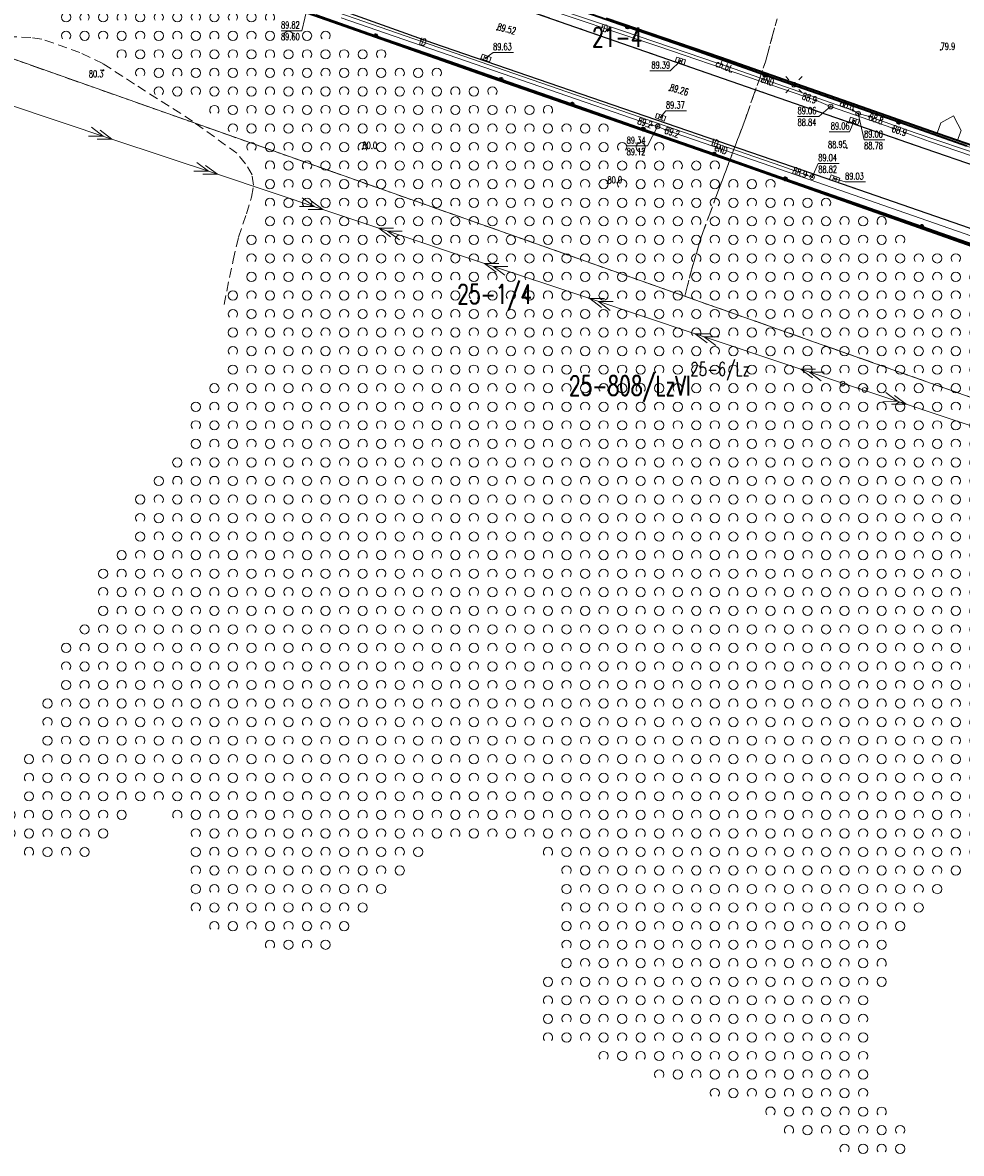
# Model space of a CAD drawing. Header units: metres. Extents: x 7505752 to 7507120, y 5839999 to 5840598.
# Tile 14 of 35: x 7506289 to 7506390, y 5840197 to 5840319. Entities that reach past the tile are written whole.
import ezdxf
from ezdxf.enums import TextEntityAlignment as Align

# ---------------------------------------------------------------- set-up
doc = ezdxf.new("R2010")
doc.units = ezdxf.units.M
for name, pattern in [('2_OTDD', [0]), ('2_OTKC', [1.5, 1, -0.5]), ('2_OTKJ', [2, 1.5, -0.5]), ('2_OTKK', [0]), ('2_OTKM', [0]), ('2_OTZK', [1.5, 1, -0.5]), ('4_SUEP_A', [0]), ('4_SUTP_A', [0]), ('GDE', [0]), ('GUK', [2, 1.5, -0.5]), ('GUZ', [1, 0.5, -0.5])]:
    doc.linetypes.add(name, pattern=pattern)
doc.layers.get('0').update_dxf_attribs({"color": 250, "linetype": 'CONTINUOUS', "lineweight": 100})
for name, color, linetype, lineweight in [('Dzialki', 7, 'GDE', 18), ('Numery_dzialek', 7, 'CONTINUOUS', 20), ('OTD_L_13', 7, '2_OTDD', 18), ('OTK_E_T_1', 7, 'CONTINUOUS', 0), ('OTK_L_0', 7, '2_OTKJ', 18), ('OTK_L_1', 7, '2_OTKK', 25), ('OTK_L_2', 7, '2_OTKC', 18), ('OTK_L_7', 7, '2_OTKM', 35), ('OTO_L_0', 7, 'CONTINUOUS', 35), ('OTR_T_0', 7, 'CONTINUOUS', 18), ('OTR_T_1', 7, 'CONTINUOUS', 18), ('OTZ_L_1', 7, '2_OTZK', 18), ('SUE_T_3', 7, 'CONTINUOUS', 18), ('SUEP_E_T_0', 1, 'CONTINUOUS', 0), ('SUEP_L_0', 1, '4_SUEP_A', 18), ('SUER_T_0', 1, 'CONTINUOUS', 18), ('SUP_T_0', 7, 'CONTINUOUS', 18), ('SUP_T_2', 7, 'CONTINUOUS', 18)]:
    doc.layers.add(name, color=color, linetype=linetype, lineweight=lineweight)
for name, color, linetype, lineweight, true_color in [('Kontury', 96, 'GUK', 18, 0x008000), ('Numery_konturow', 96, 'CONTINUOUS', 20, 0x008000), ('Numery_uzytkow', 96, 'CONTINUOUS', 15, 0x008000), ('SUK_T_1', 36, 'CONTINUOUS', 18, 0x803300), ('SUKR_T_0', 36, 'CONTINUOUS', 18, 0x803300), ('SUTP_E_T_0', 30, 'CONTINUOUS', 0, 0xff9100), ('SUTP_L_0', 30, '4_SUTP_A', 18, 0xff9100), ('SUTR_T_0', 30, 'CONTINUOUS', 18, 0xff9100), ('Uzytki', 96, 'GUZ', 18, 0x008000)]:
    doc.layers.add(name, color=color, linetype=linetype, lineweight=lineweight, true_color=true_color)
doc.styles.get("Standard").update_dxf_attribs({"font": 'Simplex.SHX', "width": 0.75})

# ---------------------------------------------------------------- blocks, each defined once
blk = doc.blocks.new('2_OTRN')
at = {"linetype": 'CONTINUOUS'}
blk.add_circle((0, 0), 0.045, dxfattribs=at)
blk = doc.blocks.new('2_OTRS')
at = {"linetype": 'CONTINUOUS'}
blk.add_circle((0, 0), 0.045, dxfattribs=at)
blk = doc.blocks.new('2_OTZK')
at = {"linetype": 'CONTINUOUS'}
for centre in [(-1, 1), (1, -1)]:
    blk.add_circle(centre, 0.5, dxfattribs=at)
for centre, start, end in [((1, 1), 318.5904, 221.4096), ((-1, -1), 318.7031, 221.2969)]:
    blk.add_arc(centre, 0.5, start, end, dxfattribs=at)
blk = doc.blocks.new('4_SUEO_W')
at = {"linetype": 'CONTINUOUS'}
for p, q in [((-0.53035, 0.53035), (-0.8839, 0.8839)), ((0.53035, 0.53035), (0.8839, 0.8839)), ((-0.53035, -0.53035), (-0.8839, -0.8839)), ((0.53035, -0.53035), (0.8839, -0.8839))]:
    blk.add_line(p, q, dxfattribs=at)
blk.add_circle((0, 0), 0.025, dxfattribs=at)
blk = doc.blocks.new('4_SUPP')
at = {"linetype": 'CONTINUOUS'}
blk.add_circle((0, 0), 0.25, dxfattribs=at)
blk = doc.blocks.new('4_SUPS')
at = {"linetype": 'CONTINUOUS'}
blk.add_circle((0, 0), 0.0625, dxfattribs=at)
blk = doc.blocks.new('4_SUKK')
at = {"linetype": 'CONTINUOUS'}
for p, q in [((-0.5, -0.25), (-0.5, 0.25)), ((-0.5, 0.25), (0.5, 0.25)), ((-0.175, 0.25), (-0.175, -0.25)), ((0.175, 0.25), (0.175, -0.25)), ((0.5, 0.25), (0.5, -0.25)), ((0.5, -0.25), (-0.5, -0.25))]:
    blk.add_line(p, q, dxfattribs=at)
blk = doc.blocks.new('4_SUPK')
at = {"linetype": 'CONTINUOUS'}
blk.add_circle((0, 0), 0.25, dxfattribs=at)

msp = doc.modelspace()

# ---------------------------------------------------------------- linework, layer by layer
at = {"layer": 'Dzialki'}
msp.add_line((7506254.11, 5840327.08), (7506416.72, 5840269.67), dxfattribs=at)
at = {"layer": 'Kontury'}
for p, q in [((7506254.11, 5840327.08), (7506360.54, 5840289.51)), ((7506369.25, 5840314.79), (7506370.49, 5840319.42)), ((7506367.01, 5840308.46), (7506369.25, 5840314.79)), ((7506364.18, 5840300.95), (7506367.01, 5840308.46)), ((7506362.3, 5840295.86), (7506364.18, 5840300.95)), ((7506361.22, 5840292.2), (7506362.3, 5840295.86)), ((7506360.54, 5840289.51), (7506361.22, 5840292.2)), ((7506360.54, 5840289.51), (7506416.72, 5840269.67))]:
    msp.add_line(p, q, dxfattribs=at)
at = {"layer": 'OTD_L_13', "linetype": '2_OTDD'}
for p, q in [((7506388.17, 5840308.19), (7506389.55, 5840308.97)), ((7506389.55, 5840308.97), (7506390.01, 5840308.05)), ((7506387.77, 5840307.1), (7506388.17, 5840308.19)), ((7506390.35, 5840307.38), (7506389.98, 5840306.32)), ((7506390.01, 5840308.05), (7506390.35, 5840307.38)), ((7506389.98, 5840306.32), (7506387.77, 5840307.1))]:
    msp.add_line(p, q, dxfattribs=at)
at = {"layer": 'OTK_L_0', "linetype": '2_OTKJ'}
for p, q in [((7506333.37, 5840316.81), (7506308.09, 5840325.83)), ((7506336.1, 5840322.94), (7506362.93, 5840313.59)), ((7506371.1, 5840303.83), (7506333.37, 5840316.81)), ((7506362.93, 5840313.59), (7506385.41, 5840305.8)), ((7506385.41, 5840305.8), (7506418.23, 5840294.42)), ((7506408.52, 5840290.86), (7506371.1, 5840303.83))]:
    msp.add_line(p, q, dxfattribs=at)
at = {"layer": 'OTK_L_1', "linetype": '2_OTKK'}
for p, q in [((7506333.37, 5840316.81), (7506308.09, 5840325.83)), ((7506336.1, 5840322.94), (7506362.93, 5840313.59)), ((7506371.1, 5840303.83), (7506333.37, 5840316.81)), ((7506362.93, 5840313.59), (7506385.41, 5840305.8)), ((7506385.41, 5840305.8), (7506418.23, 5840294.42)), ((7506408.52, 5840290.86), (7506371.1, 5840303.83))]:
    msp.add_line(p, q, dxfattribs=at)
at = {"layer": 'OTK_L_2', "linetype": '2_OTKC'}
for p, q in [((7506287.88, 5840331.26), (7506333.63, 5840315.36)), ((7506361.47, 5840316.07), (7506329.65, 5840327.11)), ((7506333.37, 5840316.81), (7506308.09, 5840325.83)), ((7506362.93, 5840313.59), (7506336.1, 5840322.94)), ((7506371.1, 5840303.83), (7506333.37, 5840316.81)), ((7506376.26, 5840310.86), (7506361.47, 5840316.07)), ((7506333.63, 5840315.36), (7506379.04, 5840299.49)), ((7506385.41, 5840305.8), (7506362.93, 5840313.59)), ((7506412.76, 5840298.06), (7506376.26, 5840310.86)), ((7506418.23, 5840294.42), (7506385.41, 5840305.8)), ((7506408.52, 5840290.86), (7506371.1, 5840303.83)), ((7506379.04, 5840299.49), (7506427.34, 5840282.63))]:
    msp.add_line(p, q, dxfattribs=at)
at = {"layer": 'OTK_L_7', "linetype": '2_OTKM'}
for p, q in [((7506339.64, 5840313.05), (7506307.84, 5840324.25)), ((7506352.04, 5840319.5), (7506364.38, 5840315.28)), ((7506364.38, 5840315.28), (7506386.45, 5840307.56)), ((7506366.16, 5840303.84), (7506339.64, 5840313.05)), ((7506386.45, 5840307.56), (7506387.77, 5840307.1)), ((7506387.77, 5840307.1), (7506389.98, 5840306.32)), ((7506389.98, 5840306.32), (7506405.38, 5840300.92)), ((7506395.86, 5840293.34), (7506366.16, 5840303.84))]:
    msp.add_line(p, q, dxfattribs=at)
at = {"layer": 'OTO_L_0'}
for p, q in [((7506354.38, 5840318.53), (7506348.2, 5840320.68)), ((7506320.74, 5840319.84), (7506327.18, 5840317.6)), ((7506361.47, 5840316.07), (7506354.38, 5840318.53)), ((7506327.18, 5840317.6), (7506333.63, 5840315.36)), ((7506369.19, 5840313.35), (7506361.47, 5840316.07)), ((7506333.63, 5840315.36), (7506340.71, 5840312.89)), ((7506376.26, 5840310.86), (7506369.19, 5840313.35)), ((7506340.71, 5840312.89), (7506348.37, 5840310.21)), ((7506383.62, 5840308.28), (7506376.26, 5840310.86)), ((7506348.37, 5840310.21), (7506356.04, 5840307.53)), ((7506356.04, 5840307.53), (7506363.71, 5840304.85)), ((7506390.97, 5840305.7), (7506383.62, 5840308.28)), ((7506363.71, 5840304.85), (7506371.38, 5840302.17)), ((7506371.38, 5840302.17), (7506379.04, 5840299.49)), ((7506379.04, 5840299.49), (7506386.12, 5840297.02)), ((7506386.12, 5840297.02), (7506392.99, 5840294.62))]:
    msp.add_line(p, q, dxfattribs=at)
for centre in [(7506354.38, 5840318.53), (7506327.18, 5840317.6), (7506369.19, 5840313.35), (7506340.71, 5840312.89), (7506348.37, 5840310.21), (7506383.62, 5840308.28), (7506356.04, 5840307.53), (7506363.71, 5840304.85), (7506371.38, 5840302.17), (7506386.12, 5840297.02)]:
    msp.add_circle(centre, 0.17, dxfattribs=at)
at = {"layer": 'OTZ_L_1', "linetype": '2_OTZK'}
for p, q in [((7506339.64, 5840313.05), (7506307.84, 5840324.25)), ((7506289.96, 5840317.42), (7506285.75, 5840317.54)), ((7506291.15, 5840317.23), (7506289.96, 5840317.42)), ((7506295.28, 5840315.79), (7506291.15, 5840317.23)), ((7506297.74, 5840314.61), (7506295.28, 5840315.79)), ((7506301.15, 5840312.39), (7506297.74, 5840314.61)), ((7506307.42, 5840308.39), (7506301.15, 5840312.39)), ((7506366.16, 5840303.84), (7506339.64, 5840313.05)), ((7506312.21, 5840304.92), (7506307.42, 5840308.39)), ((7506313.14, 5840303.8), (7506312.21, 5840304.92)), ((7506313.86, 5840302.59), (7506313.14, 5840303.8)), ((7506395.86, 5840293.34), (7506366.16, 5840303.84)), ((7506314.01, 5840301.48), (7506313.86, 5840302.59)), ((7506313.77, 5840300.2), (7506314.01, 5840301.48)), ((7506313.23, 5840298.4), (7506313.77, 5840300.2)), ((7506312.38, 5840295.86), (7506313.23, 5840298.4)), ((7506311.8, 5840293.38), (7506312.38, 5840295.86)), ((7506310.82, 5840288.6), (7506311.8, 5840293.38))]:
    msp.add_line(p, q, dxfattribs=at)
at = {"layer": 'SUEP_L_0', "linetype": '4_SUEP_A'}
for p, q in [((7506353.81, 5840318.11), (7506342.27, 5840321.99)), ((7506337.93, 5840314.53), (7506323.47, 5840319.54)), ((7506365.86, 5840314.01), (7506353.81, 5840318.11)), ((7506355.82, 5840308.35), (7506337.93, 5840314.53)), ((7506377.67, 5840309.89), (7506365.86, 5840314.01)), ((7506287.34, 5840310.26), (7506298.72, 5840306.46)), ((7506378.7, 5840309.53), (7506377.67, 5840309.89)), ((7506356.99, 5840307.95), (7506355.82, 5840308.35)), ((7506379.23, 5840309.21), (7506378.7, 5840309.53)), ((7506380.43, 5840308.89), (7506379.23, 5840309.21)), ((7506385.41, 5840307.13), (7506380.43, 5840308.89)), ((7506296.51, 5840307.73), (7506297.77, 5840306.78)), ((7506297.46, 5840307.41), (7506298.72, 5840306.46)), ((7506357.61, 5840307.82), (7506356.99, 5840307.95)), ((7506358.44, 5840307.45), (7506357.61, 5840307.82)), ((7506370.86, 5840303.16), (7506358.44, 5840307.45)), ((7506397.1, 5840303.16), (7506385.41, 5840307.13)), ((7506297.77, 5840306.78), (7506296.19, 5840306.78)), ((7506298.72, 5840306.46), (7506297.14, 5840306.46)), ((7506298.72, 5840306.46), (7506310.1, 5840302.66)), ((7506307.89, 5840303.93), (7506309.15, 5840302.98)), ((7506308.84, 5840303.61), (7506310.1, 5840302.66)), ((7506309.15, 5840302.98), (7506307.57, 5840302.98)), ((7506310.1, 5840302.66), (7506308.52, 5840302.66)), ((7506310.1, 5840302.66), (7506321.48, 5840298.86)), ((7506394.63, 5840294.89), (7506370.86, 5840303.16)), ((7506319.27, 5840300.13), (7506320.54, 5840299.18)), ((7506320.22, 5840299.81), (7506321.48, 5840298.86)), ((7506320.54, 5840299.18), (7506318.96, 5840299.18)), ((7506321.48, 5840298.86), (7506319.9, 5840298.86)), ((7506321.48, 5840298.86), (7506327.53, 5840296.85)), ((7506327.53, 5840296.85), (7506338.91, 5840293.05)), ((7506329.11, 5840296.85), (7506327.53, 5840296.85)), ((7506327.53, 5840296.85), (7506328.79, 5840295.9)), ((7506330.06, 5840296.53), (7506328.47, 5840296.53)), ((7506328.47, 5840296.53), (7506329.74, 5840295.58)), ((7506338.91, 5840293.05), (7506350.29, 5840289.25)), ((7506340.49, 5840293.05), (7506338.91, 5840293.05)), ((7506338.91, 5840293.05), (7506340.17, 5840292.1)), ((7506341.44, 5840292.73), (7506339.86, 5840292.73)), ((7506339.86, 5840292.73), (7506341.12, 5840291.78)), ((7506350.29, 5840289.25), (7506361.67, 5840285.45)), ((7506351.87, 5840289.25), (7506350.29, 5840289.25)), ((7506350.29, 5840289.25), (7506351.56, 5840288.3)), ((7506352.82, 5840288.93), (7506351.24, 5840288.93)), ((7506351.24, 5840288.93), (7506352.5, 5840287.98)), ((7506361.67, 5840285.45), (7506373.06, 5840281.65)), ((7506363.25, 5840285.45), (7506361.67, 5840285.45)), ((7506361.67, 5840285.45), (7506362.94, 5840284.5)), ((7506364.2, 5840285.13), (7506362.62, 5840285.13)), ((7506362.62, 5840285.13), (7506363.89, 5840284.18)), ((7506373.06, 5840281.65), (7506378.75, 5840279.75)), ((7506374.64, 5840281.65), (7506373.06, 5840281.65)), ((7506373.06, 5840281.65), (7506374.32, 5840280.7)), ((7506375.59, 5840281.33), (7506374, 5840281.33)), ((7506374, 5840281.33), (7506375.27, 5840280.38)), ((7506378.75, 5840279.75), (7506384.44, 5840277.86)), ((7506382.23, 5840279.12), (7506383.49, 5840278.18)), ((7506383.49, 5840278.18), (7506381.91, 5840278.17)), ((7506384.44, 5840277.86), (7506382.86, 5840277.86)), ((7506383.18, 5840278.81), (7506384.44, 5840277.86)), ((7506384.44, 5840277.86), (7506395.83, 5840274.08))]:
    msp.add_line(p, q, dxfattribs=at)
at = {"layer": 'SUER_T_0', "linetype": 'CONTINUOUS', "lineweight": 0}
for p, q in [((7506319.85, 5840320.84), (7506319.2, 5840318.12)), ((7506316.97, 5840318.12), (7506319.2, 5840318.12)), ((7506379.23, 5840309.21), (7506379.89, 5840306.36)), ((7506357.61, 5840307.82), (7506356.52, 5840305.71)), ((7506379.89, 5840306.36), (7506382.14, 5840306.36)), ((7506354.27, 5840305.71), (7506356.52, 5840305.71))]:
    msp.add_line(p, q, dxfattribs=at)
at = {"layer": 'SUKR_T_0', "linetype": 'CONTINUOUS', "lineweight": 0}
for p, q in [((7506339.08, 5840315.2), (7506339.85, 5840315.79)), ((7506339.85, 5840315.79), (7506342.05, 5840315.79)), ((7506360.07, 5840314.9), (7506358.96, 5840313.8)), ((7506356.77, 5840313.8), (7506358.96, 5840313.8)), ((7506357.93, 5840308.8), (7506358.51, 5840309.51)), ((7506358.51, 5840309.51), (7506360.73, 5840309.51)), ((7506378.83, 5840308.42), (7506378.32, 5840307.24)), ((7506376.12, 5840307.24), (7506378.32, 5840307.24)), ((7506376.72, 5840302.18), (7506377.83, 5840301.83)), ((7506377.83, 5840301.83), (7506380.05, 5840301.83))]:
    msp.add_line(p, q, dxfattribs=at)
at = {"layer": 'SUP_T_2', "linetype": 'CONTINUOUS', "lineweight": 0}
for p, q in [((7506378.04, 5840279.95), (7506378.52, 5840279.81)), ((7506378.97, 5840279.68), (7506379.45, 5840279.55))]:
    msp.add_line(p, q, dxfattribs=at)
at = {"layer": 'SUTP_L_0', "linetype": '4_SUTP_A'}
for p, q in [((7506317.88, 5840321.93), (7506342.09, 5840313.54)), ((7506343.98, 5840321.05), (7506357.74, 5840316.44)), ((7506357.74, 5840316.44), (7506367.42, 5840313.12)), ((7506342.09, 5840313.54), (7506371, 5840303.55)), ((7506367.42, 5840313.12), (7506374.74, 5840310.62)), ((7506374.74, 5840310.62), (7506376.27, 5840309.96)), ((7506376.27, 5840309.96), (7506382.97, 5840307.62)), ((7506382.97, 5840307.62), (7506386.96, 5840306.2)), ((7506386.96, 5840306.2), (7506400.15, 5840301.69)), ((7506371, 5840303.55), (7506373.7, 5840302.58)), ((7506373.7, 5840302.58), (7506374.28, 5840302.36))]:
    msp.add_line(p, q, dxfattribs=at)
at = {"layer": 'SUTR_T_0', "linetype": 'CONTINUOUS', "lineweight": 0}
for p, q in [((7506376.27, 5840309.96), (7506374.99, 5840308.89)), ((7506372.71, 5840308.89), (7506374.99, 5840308.89)), ((7506374.28, 5840302.36), (7506374.94, 5840303.82)), ((7506374.94, 5840303.82), (7506377.19, 5840303.82))]:
    msp.add_line(p, q, dxfattribs=at)
at = {"layer": 'Uzytki'}
for p, q in [((7506254.11, 5840327.08), (7506360.54, 5840289.5)), ((7506370.49, 5840319.42), (7506369.25, 5840314.79)), ((7506369.25, 5840314.79), (7506367.01, 5840308.46)), ((7506367.01, 5840308.46), (7506364.18, 5840300.95)), ((7506364.18, 5840300.95), (7506362.3, 5840295.86)), ((7506362.3, 5840295.86), (7506361.22, 5840292.2)), ((7506361.22, 5840292.2), (7506360.54, 5840289.5)), ((7506360.54, 5840289.5), (7506416.72, 5840269.67))]:
    msp.add_line(p, q, dxfattribs=at)

# ---------------------------------------------------------------- block references
at = {"layer": 'OTR_T_0'}
for p in [(7506340.25, 5840318.23), (7506358.86, 5840311.7), (7506378.02, 5840305.5)]:
    msp.add_blockref('2_OTRS', p, dxfattribs=at)
at = {"layer": 'OTR_T_1'}
for p in [(7506388.15, 5840316.08), (7506297.81, 5840313.87), (7506325.76, 5840305.39), (7506352.2, 5840301.68)]:
    msp.add_blockref('2_OTRN', p, dxfattribs=at)
at = {"layer": 'OTZ_L_1'}
for p in [(7506294.78, 5840318.59), (7506298.78, 5840318.59), (7506302.78, 5840318.59), (7506306.78, 5840318.59), (7506310.78, 5840318.59), (7506314.78, 5840318.59), (7506300.78, 5840316.59), (7506304.78, 5840316.59), (7506308.78, 5840316.59), (7506312.78, 5840316.59), (7506316.78, 5840316.59), (7506320.78, 5840316.59), (7506302.78, 5840314.59), (7506306.78, 5840314.59), (7506310.78, 5840314.59), (7506314.78, 5840314.59), (7506318.78, 5840314.59), (7506322.78, 5840314.59), (7506326.78, 5840314.59), (7506304.78, 5840312.59), (7506308.78, 5840312.59), (7506312.78, 5840312.59), (7506316.78, 5840312.59), (7506320.78, 5840312.59), (7506324.78, 5840312.59), (7506328.78, 5840312.59), (7506332.78, 5840312.59), (7506310.78, 5840310.59), (7506314.78, 5840310.59), (7506318.78, 5840310.59), (7506322.78, 5840310.59), (7506326.78, 5840310.59), (7506330.78, 5840310.59), (7506334.78, 5840310.59), (7506338.78, 5840310.59), (7506312.78, 5840308.59), (7506316.78, 5840308.59), (7506320.78, 5840308.59), (7506324.78, 5840308.59), (7506328.78, 5840308.59), (7506332.78, 5840308.59), (7506336.78, 5840308.59), (7506340.78, 5840308.59), (7506344.78, 5840308.59), (7506314.78, 5840306.59), (7506318.78, 5840306.59), (7506322.78, 5840306.59), (7506326.78, 5840306.59), (7506330.78, 5840306.59), (7506334.78, 5840306.59), (7506338.78, 5840306.59), (7506342.78, 5840306.59), (7506346.78, 5840306.59), (7506350.78, 5840306.59), (7506316.78, 5840304.59), (7506320.78, 5840304.59), (7506324.78, 5840304.59), (7506328.78, 5840304.59), (7506332.78, 5840304.59), (7506336.78, 5840304.59), (7506340.78, 5840304.59), (7506344.78, 5840304.59), (7506348.78, 5840304.59), (7506352.78, 5840304.59), (7506356.78, 5840304.59), (7506318.78, 5840302.59), (7506322.78, 5840302.59), (7506326.78, 5840302.59), (7506330.78, 5840302.59), (7506334.78, 5840302.59), (7506338.78, 5840302.59), (7506342.78, 5840302.59), (7506346.78, 5840302.59), (7506350.78, 5840302.59), (7506354.78, 5840302.59), (7506358.78, 5840302.59), (7506362.78, 5840302.59), (7506316.78, 5840300.59), (7506320.78, 5840300.59), (7506324.78, 5840300.59), (7506328.78, 5840300.59), (7506332.78, 5840300.59), (7506336.78, 5840300.59), (7506340.78, 5840300.59), (7506344.78, 5840300.59), (7506348.78, 5840300.59), (7506352.78, 5840300.59), (7506356.78, 5840300.59), (7506360.78, 5840300.59), (7506364.78, 5840300.59), (7506368.78, 5840300.59), (7506318.78, 5840298.59), (7506322.78, 5840298.59), (7506326.78, 5840298.59), (7506330.78, 5840298.59), (7506334.78, 5840298.59), (7506338.78, 5840298.59), (7506342.78, 5840298.59), (7506346.78, 5840298.59), (7506350.78, 5840298.59), (7506354.78, 5840298.59), (7506358.78, 5840298.59), (7506362.78, 5840298.59), (7506366.78, 5840298.59), (7506370.78, 5840298.59), (7506374.78, 5840298.59), (7506316.78, 5840296.59), (7506320.78, 5840296.59), (7506324.78, 5840296.59), (7506328.78, 5840296.59), (7506332.78, 5840296.59), (7506336.78, 5840296.59), (7506340.78, 5840296.59), (7506344.78, 5840296.59), (7506348.78, 5840296.59), (7506352.78, 5840296.59), (7506356.78, 5840296.59), (7506360.78, 5840296.59), (7506364.78, 5840296.59), (7506368.78, 5840296.59), (7506372.78, 5840296.59), (7506376.78, 5840296.59), (7506380.78, 5840296.59), (7506314.78, 5840294.59), (7506318.78, 5840294.59), (7506322.78, 5840294.59), (7506326.78, 5840294.59), (7506330.78, 5840294.59), (7506334.78, 5840294.59), (7506338.78, 5840294.59), (7506342.78, 5840294.59), (7506346.78, 5840294.59), (7506350.78, 5840294.59), (7506354.78, 5840294.59), (7506358.78, 5840294.59), (7506362.78, 5840294.59), (7506366.78, 5840294.59), (7506370.78, 5840294.59), (7506374.78, 5840294.59), (7506378.78, 5840294.59), (7506382.78, 5840294.59), (7506316.78, 5840292.59), (7506320.78, 5840292.59), (7506324.78, 5840292.59), (7506328.78, 5840292.59), (7506332.78, 5840292.59), (7506336.78, 5840292.59), (7506340.78, 5840292.59), (7506344.78, 5840292.59), (7506348.78, 5840292.59), (7506352.78, 5840292.59), (7506356.78, 5840292.59), (7506360.78, 5840292.59), (7506364.78, 5840292.59), (7506368.78, 5840292.59), (7506372.78, 5840292.59), (7506376.78, 5840292.59), (7506380.78, 5840292.59), (7506384.78, 5840292.59), (7506388.78, 5840292.59), (7506314.78, 5840290.59), (7506318.78, 5840290.59), (7506322.78, 5840290.59), (7506326.78, 5840290.59), (7506330.78, 5840290.59), (7506334.78, 5840290.59), (7506338.78, 5840290.59), (7506342.78, 5840290.59), (7506346.78, 5840290.59), (7506350.78, 5840290.59), (7506354.78, 5840290.59), (7506358.78, 5840290.59), (7506362.78, 5840290.59), (7506366.78, 5840290.59), (7506370.78, 5840290.59), (7506374.78, 5840290.59), (7506378.78, 5840290.59), (7506382.78, 5840290.59), (7506386.78, 5840290.59), (7506390.78, 5840290.59), (7506312.78, 5840288.59), (7506316.78, 5840288.59), (7506320.78, 5840288.59), (7506324.78, 5840288.59), (7506328.78, 5840288.59), (7506332.78, 5840288.59), (7506336.78, 5840288.59), (7506340.78, 5840288.59), (7506344.78, 5840288.59), (7506348.78, 5840288.59), (7506352.78, 5840288.59), (7506356.78, 5840288.59), (7506360.78, 5840288.59), (7506364.78, 5840288.59), (7506368.78, 5840288.59), (7506372.78, 5840288.59), (7506376.78, 5840288.59), (7506380.78, 5840288.59), (7506384.78, 5840288.59), (7506388.78, 5840288.59), (7506314.78, 5840286.59), (7506318.78, 5840286.59), (7506322.78, 5840286.59), (7506326.78, 5840286.59), (7506330.78, 5840286.59), (7506334.78, 5840286.59), (7506338.78, 5840286.59), (7506342.78, 5840286.59), (7506346.78, 5840286.59), (7506350.78, 5840286.59), (7506354.78, 5840286.59), (7506358.78, 5840286.59), (7506362.78, 5840286.59), (7506366.78, 5840286.59), (7506370.78, 5840286.59), (7506374.78, 5840286.59), (7506378.78, 5840286.59), (7506382.78, 5840286.59), (7506386.78, 5840286.59), (7506390.78, 5840286.59), (7506312.78, 5840284.59), (7506316.78, 5840284.59), (7506320.78, 5840284.59), (7506324.78, 5840284.59), (7506328.78, 5840284.59), (7506332.78, 5840284.59), (7506336.78, 5840284.59), (7506340.78, 5840284.59), (7506344.78, 5840284.59), (7506348.78, 5840284.59), (7506352.78, 5840284.59), (7506356.78, 5840284.59), (7506360.78, 5840284.59), (7506364.78, 5840284.59), (7506368.78, 5840284.59), (7506372.78, 5840284.59), (7506376.78, 5840284.59), (7506380.78, 5840284.59), (7506384.78, 5840284.59), (7506388.78, 5840284.59), (7506314.78, 5840282.59), (7506318.78, 5840282.59), (7506322.78, 5840282.59), (7506326.78, 5840282.59), (7506330.78, 5840282.59), (7506334.78, 5840282.59), (7506338.78, 5840282.59), (7506342.78, 5840282.59), (7506346.78, 5840282.59), (7506350.78, 5840282.59), (7506354.78, 5840282.59), (7506358.78, 5840282.59), (7506362.78, 5840282.59), (7506366.78, 5840282.59), (7506370.78, 5840282.59), (7506374.78, 5840282.59), (7506378.78, 5840282.59), (7506382.78, 5840282.59), (7506386.78, 5840282.59), (7506390.78, 5840282.59), (7506312.78, 5840280.59), (7506316.78, 5840280.59), (7506320.78, 5840280.59), (7506324.78, 5840280.59), (7506328.78, 5840280.59), (7506332.78, 5840280.59), (7506336.78, 5840280.59), (7506340.78, 5840280.59), (7506344.78, 5840280.59), (7506348.78, 5840280.59), (7506352.78, 5840280.59), (7506356.78, 5840280.59), (7506360.78, 5840280.59), (7506364.78, 5840280.59), (7506368.78, 5840280.59), (7506372.78, 5840280.59), (7506376.78, 5840280.59), (7506380.78, 5840280.59), (7506384.78, 5840280.59), (7506388.78, 5840280.59), (7506310.78, 5840278.59), (7506314.78, 5840278.59), (7506318.78, 5840278.59), (7506322.78, 5840278.59), (7506326.78, 5840278.59), (7506330.78, 5840278.59), (7506334.78, 5840278.59), (7506338.78, 5840278.59), (7506342.78, 5840278.59), (7506346.78, 5840278.59), (7506350.78, 5840278.59), (7506354.78, 5840278.59), (7506358.78, 5840278.59), (7506362.78, 5840278.59), (7506366.78, 5840278.59), (7506370.78, 5840278.59), (7506374.78, 5840278.59), (7506378.78, 5840278.59), (7506382.78, 5840278.59), (7506386.78, 5840278.59), (7506390.78, 5840278.59), (7506308.78, 5840276.59), (7506312.78, 5840276.59), (7506316.78, 5840276.59), (7506320.78, 5840276.59), (7506324.78, 5840276.59), (7506328.78, 5840276.59), (7506332.78, 5840276.59), (7506336.78, 5840276.59), (7506340.78, 5840276.59), (7506344.78, 5840276.59), (7506348.78, 5840276.59), (7506352.78, 5840276.59), (7506356.78, 5840276.59), (7506360.78, 5840276.59), (7506364.78, 5840276.59), (7506368.78, 5840276.59), (7506372.78, 5840276.59), (7506376.78, 5840276.59), (7506380.78, 5840276.59), (7506384.78, 5840276.59), (7506388.78, 5840276.59), (7506310.78, 5840274.59), (7506314.78, 5840274.59), (7506318.78, 5840274.59), (7506322.78, 5840274.59), (7506326.78, 5840274.59), (7506330.78, 5840274.59), (7506334.78, 5840274.59), (7506338.78, 5840274.59), (7506342.78, 5840274.59), (7506346.78, 5840274.59), (7506350.78, 5840274.59), (7506354.78, 5840274.59), (7506358.78, 5840274.59), (7506362.78, 5840274.59), (7506366.78, 5840274.59), (7506370.78, 5840274.59), (7506374.78, 5840274.59), (7506378.78, 5840274.59), (7506382.78, 5840274.59), (7506386.78, 5840274.59), (7506390.78, 5840274.59), (7506308.78, 5840272.59), (7506312.78, 5840272.59), (7506316.78, 5840272.59), (7506320.78, 5840272.59), (7506324.78, 5840272.59), (7506328.78, 5840272.59), (7506332.78, 5840272.59), (7506336.78, 5840272.59), (7506340.78, 5840272.59), (7506344.78, 5840272.59), (7506348.78, 5840272.59), (7506352.78, 5840272.59), (7506356.78, 5840272.59), (7506360.78, 5840272.59), (7506364.78, 5840272.59), (7506368.78, 5840272.59), (7506372.78, 5840272.59), (7506376.78, 5840272.59), (7506380.78, 5840272.59), (7506384.78, 5840272.59), (7506388.78, 5840272.59), (7506306.78, 5840270.59), (7506310.78, 5840270.59), (7506314.78, 5840270.59), (7506318.78, 5840270.59), (7506322.78, 5840270.59), (7506326.78, 5840270.59), (7506330.78, 5840270.59), (7506334.78, 5840270.59), (7506338.78, 5840270.59), (7506342.78, 5840270.59), (7506346.78, 5840270.59), (7506350.78, 5840270.59), (7506354.78, 5840270.59), (7506358.78, 5840270.59), (7506362.78, 5840270.59), (7506366.78, 5840270.59), (7506370.78, 5840270.59), (7506374.78, 5840270.59), (7506378.78, 5840270.59), (7506382.78, 5840270.59), (7506386.78, 5840270.59), (7506390.78, 5840270.59), (7506304.78, 5840268.59), (7506308.78, 5840268.59), (7506312.78, 5840268.59), (7506316.78, 5840268.59), (7506320.78, 5840268.59), (7506324.78, 5840268.59), (7506328.78, 5840268.59), (7506332.78, 5840268.59), (7506336.78, 5840268.59), (7506340.78, 5840268.59), (7506344.78, 5840268.59), (7506348.78, 5840268.59), (7506352.78, 5840268.59), (7506356.78, 5840268.59), (7506360.78, 5840268.59), (7506364.78, 5840268.59), (7506368.78, 5840268.59), (7506372.78, 5840268.59), (7506376.78, 5840268.59), (7506380.78, 5840268.59), (7506384.78, 5840268.59), (7506388.78, 5840268.59), (7506302.78, 5840266.59), (7506306.78, 5840266.59), (7506310.78, 5840266.59), (7506314.78, 5840266.59), (7506318.78, 5840266.59), (7506322.78, 5840266.59), (7506326.78, 5840266.59), (7506330.78, 5840266.59), (7506334.78, 5840266.59), (7506338.78, 5840266.59), (7506342.78, 5840266.59), (7506346.78, 5840266.59), (7506350.78, 5840266.59), (7506354.78, 5840266.59), (7506358.78, 5840266.59), (7506362.78, 5840266.59), (7506366.78, 5840266.59), (7506370.78, 5840266.59), (7506374.78, 5840266.59), (7506378.78, 5840266.59), (7506382.78, 5840266.59), (7506386.78, 5840266.59), (7506390.78, 5840266.59), (7506304.78, 5840264.59), (7506308.78, 5840264.59), (7506312.78, 5840264.59), (7506316.78, 5840264.59), (7506320.78, 5840264.59), (7506324.78, 5840264.59), (7506328.78, 5840264.59), (7506332.78, 5840264.59), (7506336.78, 5840264.59), (7506340.78, 5840264.59), (7506344.78, 5840264.59), (7506348.78, 5840264.59), (7506352.78, 5840264.59), (7506356.78, 5840264.59), (7506360.78, 5840264.59), (7506364.78, 5840264.59), (7506368.78, 5840264.59), (7506372.78, 5840264.59), (7506376.78, 5840264.59), (7506380.78, 5840264.59), (7506384.78, 5840264.59), (7506388.78, 5840264.59), (7506302.78, 5840262.59), (7506306.78, 5840262.59), (7506310.78, 5840262.59), (7506314.78, 5840262.59), (7506318.78, 5840262.59), (7506322.78, 5840262.59), (7506326.78, 5840262.59), (7506330.78, 5840262.59), (7506334.78, 5840262.59), (7506338.78, 5840262.59), (7506342.78, 5840262.59), (7506346.78, 5840262.59), (7506350.78, 5840262.59), (7506354.78, 5840262.59), (7506358.78, 5840262.59), (7506362.78, 5840262.59), (7506366.78, 5840262.59), (7506370.78, 5840262.59), (7506374.78, 5840262.59), (7506378.78, 5840262.59), (7506382.78, 5840262.59), (7506386.78, 5840262.59), (7506390.78, 5840262.59), (7506300.78, 5840260.59), (7506304.78, 5840260.59), (7506308.78, 5840260.59), (7506312.78, 5840260.59), (7506316.78, 5840260.59), (7506320.78, 5840260.59), (7506324.78, 5840260.59), (7506328.78, 5840260.59), (7506332.78, 5840260.59), (7506336.78, 5840260.59), (7506340.78, 5840260.59), (7506344.78, 5840260.59), (7506348.78, 5840260.59), (7506352.78, 5840260.59), (7506356.78, 5840260.59), (7506360.78, 5840260.59), (7506364.78, 5840260.59), (7506368.78, 5840260.59), (7506372.78, 5840260.59), (7506376.78, 5840260.59), (7506380.78, 5840260.59), (7506384.78, 5840260.59), (7506388.78, 5840260.59), (7506298.78, 5840258.59), (7506302.78, 5840258.59), (7506306.78, 5840258.59), (7506310.78, 5840258.59), (7506314.78, 5840258.59), (7506318.78, 5840258.59), (7506322.78, 5840258.59), (7506326.78, 5840258.59), (7506330.78, 5840258.59), (7506334.78, 5840258.59), (7506338.78, 5840258.59), (7506342.78, 5840258.59), (7506346.78, 5840258.59), (7506350.78, 5840258.59), (7506354.78, 5840258.59), (7506358.78, 5840258.59), (7506362.78, 5840258.59), (7506366.78, 5840258.59), (7506370.78, 5840258.59), (7506374.78, 5840258.59), (7506378.78, 5840258.59), (7506382.78, 5840258.59), (7506386.78, 5840258.59), (7506390.78, 5840258.59), (7506300.78, 5840256.59), (7506304.78, 5840256.59), (7506308.78, 5840256.59), (7506312.78, 5840256.59), (7506316.78, 5840256.59), (7506320.78, 5840256.59), (7506324.78, 5840256.59), (7506328.78, 5840256.59), (7506332.78, 5840256.59), (7506336.78, 5840256.59), (7506340.78, 5840256.59), (7506344.78, 5840256.59), (7506348.78, 5840256.59), (7506352.78, 5840256.59), (7506356.78, 5840256.59), (7506360.78, 5840256.59), (7506364.78, 5840256.59), (7506368.78, 5840256.59), (7506372.78, 5840256.59), (7506376.78, 5840256.59), (7506380.78, 5840256.59), (7506384.78, 5840256.59), (7506388.78, 5840256.59), (7506298.78, 5840254.59), (7506302.78, 5840254.59), (7506306.78, 5840254.59), (7506310.78, 5840254.59), (7506314.78, 5840254.59), (7506318.78, 5840254.59), (7506322.78, 5840254.59), (7506326.78, 5840254.59), (7506330.78, 5840254.59), (7506334.78, 5840254.59), (7506338.78, 5840254.59), (7506342.78, 5840254.59), (7506346.78, 5840254.59), (7506350.78, 5840254.59), (7506354.78, 5840254.59), (7506358.78, 5840254.59), (7506362.78, 5840254.59), (7506366.78, 5840254.59), (7506370.78, 5840254.59), (7506374.78, 5840254.59), (7506378.78, 5840254.59), (7506382.78, 5840254.59), (7506386.78, 5840254.59), (7506390.78, 5840254.59), (7506296.78, 5840252.59), (7506300.78, 5840252.59), (7506304.78, 5840252.59), (7506308.78, 5840252.59), (7506312.78, 5840252.59), (7506316.78, 5840252.59), (7506320.78, 5840252.59), (7506324.78, 5840252.59), (7506328.78, 5840252.59), (7506332.78, 5840252.59), (7506336.78, 5840252.59), (7506340.78, 5840252.59), (7506344.78, 5840252.59), (7506348.78, 5840252.59), (7506352.78, 5840252.59), (7506356.78, 5840252.59), (7506360.78, 5840252.59), (7506364.78, 5840252.59), (7506368.78, 5840252.59), (7506372.78, 5840252.59), (7506376.78, 5840252.59), (7506380.78, 5840252.59), (7506384.78, 5840252.59), (7506388.78, 5840252.59), (7506294.78, 5840250.59), (7506298.78, 5840250.59), (7506302.78, 5840250.59), (7506306.78, 5840250.59), (7506310.78, 5840250.59), (7506314.78, 5840250.59), (7506318.78, 5840250.59), (7506322.78, 5840250.59), (7506326.78, 5840250.59), (7506330.78, 5840250.59), (7506334.78, 5840250.59), (7506338.78, 5840250.59), (7506342.78, 5840250.59), (7506346.78, 5840250.59), (7506350.78, 5840250.59), (7506354.78, 5840250.59), (7506358.78, 5840250.59), (7506362.78, 5840250.59), (7506366.78, 5840250.59), (7506370.78, 5840250.59), (7506374.78, 5840250.59), (7506378.78, 5840250.59), (7506382.78, 5840250.59), (7506386.78, 5840250.59), (7506390.78, 5840250.59), (7506296.78, 5840248.59), (7506300.78, 5840248.59), (7506304.78, 5840248.59), (7506308.78, 5840248.59), (7506312.78, 5840248.59), (7506316.78, 5840248.59), (7506320.78, 5840248.59), (7506324.78, 5840248.59), (7506328.78, 5840248.59), (7506332.78, 5840248.59), (7506336.78, 5840248.59), (7506340.78, 5840248.59), (7506344.78, 5840248.59), (7506348.78, 5840248.59), (7506352.78, 5840248.59), (7506356.78, 5840248.59), (7506360.78, 5840248.59), (7506364.78, 5840248.59), (7506368.78, 5840248.59), (7506372.78, 5840248.59), (7506376.78, 5840248.59), (7506380.78, 5840248.59), (7506384.78, 5840248.59), (7506388.78, 5840248.59), (7506294.78, 5840246.59), (7506298.78, 5840246.59), (7506302.78, 5840246.59), (7506306.78, 5840246.59), (7506310.78, 5840246.59), (7506314.78, 5840246.59), (7506318.78, 5840246.59), (7506322.78, 5840246.59), (7506326.78, 5840246.59), (7506330.78, 5840246.59), (7506334.78, 5840246.59), (7506338.78, 5840246.59), (7506342.78, 5840246.59), (7506346.78, 5840246.59), (7506350.78, 5840246.59), (7506354.78, 5840246.59), (7506358.78, 5840246.59), (7506362.78, 5840246.59), (7506366.78, 5840246.59), (7506370.78, 5840246.59), (7506374.78, 5840246.59), (7506378.78, 5840246.59), (7506382.78, 5840246.59), (7506386.78, 5840246.59), (7506390.78, 5840246.59), (7506292.78, 5840244.59), (7506296.78, 5840244.59), (7506300.78, 5840244.59), (7506304.78, 5840244.59), (7506308.78, 5840244.59), (7506312.78, 5840244.59), (7506316.78, 5840244.59), (7506320.78, 5840244.59), (7506324.78, 5840244.59), (7506328.78, 5840244.59), (7506332.78, 5840244.59), (7506336.78, 5840244.59), (7506340.78, 5840244.59), (7506344.78, 5840244.59), (7506348.78, 5840244.59), (7506352.78, 5840244.59), (7506356.78, 5840244.59), (7506360.78, 5840244.59), (7506364.78, 5840244.59), (7506368.78, 5840244.59), (7506372.78, 5840244.59), (7506376.78, 5840244.59), (7506380.78, 5840244.59), (7506384.78, 5840244.59), (7506388.78, 5840244.59), (7506294.78, 5840242.59), (7506298.78, 5840242.59), (7506302.78, 5840242.59), (7506306.78, 5840242.59), (7506310.78, 5840242.59), (7506314.78, 5840242.59), (7506318.78, 5840242.59), (7506322.78, 5840242.59), (7506326.78, 5840242.59), (7506330.78, 5840242.59), (7506334.78, 5840242.59), (7506338.78, 5840242.59), (7506342.78, 5840242.59), (7506346.78, 5840242.59), (7506350.78, 5840242.59), (7506354.78, 5840242.59), (7506358.78, 5840242.59), (7506362.78, 5840242.59), (7506366.78, 5840242.59), (7506370.78, 5840242.59), (7506374.78, 5840242.59), (7506378.78, 5840242.59), (7506382.78, 5840242.59), (7506386.78, 5840242.59), (7506390.78, 5840242.59), (7506292.78, 5840240.59), (7506296.78, 5840240.59), (7506300.78, 5840240.59), (7506304.78, 5840240.59), (7506308.78, 5840240.59), (7506312.78, 5840240.59), (7506316.78, 5840240.59), (7506320.78, 5840240.59), (7506324.78, 5840240.59), (7506328.78, 5840240.59), (7506332.78, 5840240.59), (7506336.78, 5840240.59), (7506340.78, 5840240.59), (7506344.78, 5840240.59), (7506348.78, 5840240.59), (7506352.78, 5840240.59), (7506356.78, 5840240.59), (7506360.78, 5840240.59), (7506364.78, 5840240.59), (7506368.78, 5840240.59), (7506372.78, 5840240.59), (7506376.78, 5840240.59), (7506380.78, 5840240.59), (7506384.78, 5840240.59), (7506388.78, 5840240.59), (7506290.78, 5840238.59), (7506294.78, 5840238.59), (7506298.78, 5840238.59), (7506302.78, 5840238.59), (7506306.78, 5840238.59), (7506310.78, 5840238.59), (7506314.78, 5840238.59), (7506318.78, 5840238.59), (7506322.78, 5840238.59), (7506326.78, 5840238.59), (7506330.78, 5840238.59), (7506334.78, 5840238.59), (7506338.78, 5840238.59), (7506342.78, 5840238.59), (7506346.78, 5840238.59), (7506350.78, 5840238.59), (7506354.78, 5840238.59), (7506358.78, 5840238.59), (7506362.78, 5840238.59), (7506366.78, 5840238.59), (7506370.78, 5840238.59), (7506374.78, 5840238.59), (7506378.78, 5840238.59), (7506382.78, 5840238.59), (7506386.78, 5840238.59), (7506390.78, 5840238.59), (7506292.78, 5840236.59), (7506296.78, 5840236.59), (7506300.78, 5840236.59), (7506304.78, 5840236.59), (7506308.78, 5840236.59), (7506312.78, 5840236.59), (7506316.78, 5840236.59), (7506320.78, 5840236.59), (7506324.78, 5840236.59), (7506328.78, 5840236.59), (7506332.78, 5840236.59), (7506336.78, 5840236.59), (7506340.78, 5840236.59), (7506344.78, 5840236.59), (7506348.78, 5840236.59), (7506352.78, 5840236.59), (7506356.78, 5840236.59), (7506360.78, 5840236.59), (7506364.78, 5840236.59), (7506368.78, 5840236.59), (7506372.78, 5840236.59), (7506376.78, 5840236.59), (7506380.78, 5840236.59), (7506384.78, 5840236.59), (7506388.78, 5840236.59), (7506290.78, 5840234.59), (7506294.78, 5840234.59), (7506298.78, 5840234.59), (7506306.78, 5840234.59), (7506310.78, 5840234.59), (7506314.78, 5840234.59), (7506318.78, 5840234.59), (7506322.78, 5840234.59), (7506326.78, 5840234.59), (7506330.78, 5840234.59), (7506334.78, 5840234.59), (7506338.78, 5840234.59), (7506342.78, 5840234.59), (7506346.78, 5840234.59), (7506350.78, 5840234.59), (7506354.78, 5840234.59), (7506358.78, 5840234.59), (7506362.78, 5840234.59), (7506366.78, 5840234.59), (7506370.78, 5840234.59), (7506374.78, 5840234.59), (7506378.78, 5840234.59), (7506382.78, 5840234.59), (7506386.78, 5840234.59), (7506390.78, 5840234.59), (7506288.78, 5840232.59), (7506292.78, 5840232.59), (7506296.78, 5840232.59), (7506308.78, 5840232.59), (7506312.78, 5840232.59), (7506316.78, 5840232.59), (7506320.78, 5840232.59), (7506324.78, 5840232.59), (7506328.78, 5840232.59), (7506332.78, 5840232.59), (7506336.78, 5840232.59), (7506340.78, 5840232.59), (7506344.78, 5840232.59), (7506348.78, 5840232.59), (7506352.78, 5840232.59), (7506356.78, 5840232.59), (7506360.78, 5840232.59), (7506364.78, 5840232.59), (7506368.78, 5840232.59), (7506372.78, 5840232.59), (7506376.78, 5840232.59), (7506380.78, 5840232.59), (7506384.78, 5840232.59), (7506388.78, 5840232.59), (7506290.78, 5840230.59), (7506294.78, 5840230.59), (7506310.78, 5840230.59), (7506314.78, 5840230.59), (7506318.78, 5840230.59), (7506322.78, 5840230.59), (7506326.78, 5840230.59), (7506330.78, 5840230.59), (7506346.78, 5840230.59), (7506350.78, 5840230.59), (7506354.78, 5840230.59), (7506358.78, 5840230.59), (7506362.78, 5840230.59), (7506366.78, 5840230.59), (7506370.78, 5840230.59), (7506374.78, 5840230.59), (7506378.78, 5840230.59), (7506382.78, 5840230.59), (7506386.78, 5840230.59), (7506390.78, 5840230.59), (7506308.78, 5840228.59), (7506312.78, 5840228.59), (7506316.78, 5840228.59), (7506320.78, 5840228.59), (7506324.78, 5840228.59), (7506328.78, 5840228.59), (7506348.78, 5840228.59), (7506352.78, 5840228.59), (7506356.78, 5840228.59), (7506360.78, 5840228.59), (7506364.78, 5840228.59), (7506368.78, 5840228.59), (7506372.78, 5840228.59), (7506376.78, 5840228.59), (7506380.78, 5840228.59), (7506384.78, 5840228.59), (7506388.78, 5840228.59), (7506310.78, 5840226.59), (7506314.78, 5840226.59), (7506318.78, 5840226.59), (7506322.78, 5840226.59), (7506326.78, 5840226.59), (7506350.78, 5840226.59), (7506354.78, 5840226.59), (7506358.78, 5840226.59), (7506362.78, 5840226.59), (7506366.78, 5840226.59), (7506370.78, 5840226.59), (7506374.78, 5840226.59), (7506378.78, 5840226.59), (7506382.78, 5840226.59), (7506386.78, 5840226.59), (7506308.78, 5840224.59), (7506312.78, 5840224.59), (7506316.78, 5840224.59), (7506320.78, 5840224.59), (7506324.78, 5840224.59), (7506348.78, 5840224.59), (7506352.78, 5840224.59), (7506356.78, 5840224.59), (7506360.78, 5840224.59), (7506364.78, 5840224.59), (7506368.78, 5840224.59), (7506372.78, 5840224.59), (7506376.78, 5840224.59), (7506380.78, 5840224.59), (7506384.78, 5840224.59), (7506310.78, 5840222.59), (7506314.78, 5840222.59), (7506318.78, 5840222.59), (7506322.78, 5840222.59), (7506350.78, 5840222.59), (7506354.78, 5840222.59), (7506358.78, 5840222.59), (7506362.78, 5840222.59), (7506366.78, 5840222.59), (7506370.78, 5840222.59), (7506374.78, 5840222.59), (7506378.78, 5840222.59), (7506382.78, 5840222.59), (7506316.78, 5840220.59), (7506320.78, 5840220.59), (7506348.78, 5840220.59), (7506352.78, 5840220.59), (7506356.78, 5840220.59), (7506360.78, 5840220.59), (7506364.78, 5840220.59), (7506368.78, 5840220.59), (7506372.78, 5840220.59), (7506376.78, 5840220.59), (7506380.78, 5840220.59), (7506350.78, 5840218.59), (7506354.78, 5840218.59), (7506358.78, 5840218.59), (7506362.78, 5840218.59), (7506366.78, 5840218.59), (7506370.78, 5840218.59), (7506374.78, 5840218.59), (7506378.78, 5840218.59), (7506348.78, 5840216.59), (7506352.78, 5840216.59), (7506356.78, 5840216.59), (7506360.78, 5840216.59), (7506364.78, 5840216.59), (7506368.78, 5840216.59), (7506372.78, 5840216.59), (7506376.78, 5840216.59), (7506380.78, 5840216.59), (7506346.78, 5840214.59), (7506350.78, 5840214.59), (7506354.78, 5840214.59), (7506358.78, 5840214.59), (7506362.78, 5840214.59), (7506366.78, 5840214.59), (7506370.78, 5840214.59), (7506374.78, 5840214.59), (7506378.78, 5840214.59), (7506348.78, 5840212.59), (7506352.78, 5840212.59), (7506356.78, 5840212.59), (7506360.78, 5840212.59), (7506364.78, 5840212.59), (7506368.78, 5840212.59), (7506372.78, 5840212.59), (7506376.78, 5840212.59), (7506346.78, 5840210.59), (7506350.78, 5840210.59), (7506354.78, 5840210.59), (7506358.78, 5840210.59), (7506362.78, 5840210.59), (7506366.78, 5840210.59), (7506370.78, 5840210.59), (7506374.78, 5840210.59), (7506378.78, 5840210.59), (7506352.78, 5840208.59), (7506356.78, 5840208.59), (7506360.78, 5840208.59), (7506364.78, 5840208.59), (7506368.78, 5840208.59), (7506372.78, 5840208.59), (7506376.78, 5840208.59), (7506358.78, 5840206.59), (7506362.78, 5840206.59), (7506366.78, 5840206.59), (7506370.78, 5840206.59), (7506374.78, 5840206.59), (7506378.78, 5840206.59), (7506364.78, 5840204.59), (7506368.78, 5840204.59), (7506372.78, 5840204.59), (7506376.78, 5840204.59), (7506370.78, 5840202.59), (7506374.78, 5840202.59), (7506378.78, 5840202.59), (7506372.78, 5840200.59), (7506376.78, 5840200.59), (7506380.78, 5840200.59), (7506378.78, 5840198.59), (7506382.78, 5840198.59)]:
    msp.add_blockref('2_OTZK', p, dxfattribs=at)
at = {"layer": 'SUE_T_3'}
for name in ['4_SUEO_W', '4_SUPP']:
    msp.add_blockref(name, (7506372.31, 5840312.32), dxfattribs=at)
at = {"layer": 'SUER_T_0'}
for p in [(7506378.7, 5840309.53), (7506379.23, 5840309.21), (7506380.43, 5840308.89), (7506356.99, 5840307.95), (7506357.61, 5840307.82), (7506358.44, 5840307.45)]:
    msp.add_blockref('4_SUPS', p, dxfattribs=at)
at = {"layer": 'SUK_T_1'}
for p, rotation in [((7506339.08, 5840315.2), 339.4494651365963), ((7506360.07, 5840314.9), 342.0891385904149), ((7506357.93, 5840308.8), 340.82917530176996), ((7506378.83, 5840308.42), 341.28881288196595), ((7506376.72, 5840302.18), 340.3388394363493)]:
    msp.add_blockref('4_SUKK', p, dxfattribs=dict(at, rotation=rotation))
at = {"layer": 'SUKR_T_0'}
for p in [(7506339.08, 5840315.2), (7506360.07, 5840314.9), (7506357.93, 5840308.8), (7506378.83, 5840308.42), (7506376.72, 5840302.18)]:
    msp.add_blockref('4_SUPS', p, dxfattribs=at)
at = {"layer": 'SUP_T_0'}
for p in [(7506376.27, 5840309.96), (7506379.23, 5840309.21), (7506357.61, 5840307.82), (7506374.28, 5840302.36)]:
    msp.add_blockref('4_SUPK', p, dxfattribs=at)
at = {"layer": 'SUP_T_2'}
for p in [(7506377.56, 5840280.09), (7506379.94, 5840279.41)]:
    msp.add_blockref('4_SUPP', p, dxfattribs=at)
at = {"layer": 'SUTR_T_0'}
for p in [(7506374.74, 5840310.62), (7506376.27, 5840309.96), (7506382.97, 5840307.62), (7506373.7, 5840302.58), (7506374.28, 5840302.36)]:
    msp.add_blockref('4_SUPS', p, dxfattribs=at)

# ---------------------------------------------------------------- texts
at = {"layer": 'Numery_dzialek', "width": 0.7}
for s, p in [('21-4', (7506350.54, 5840318.49)), ('25-1/4', (7506335.99, 5840290.79))]:
    msp.add_text(s, height=2.1, dxfattribs=at).set_placement(p, align=Align.TOP_LEFT)
at = {"layer": 'Numery_konturow', "width": 0.7}
msp.add_text('25-808/LzVI', height=2.1, dxfattribs=at).set_placement((7506361.14, 5840280.91), align=Align.TOP_RIGHT)
at = {"layer": 'Numery_uzytkow', "width": 0.7}
msp.add_text('25-6/Lz', height=1.5, dxfattribs=at).set_placement((7506361.14, 5840280.91))
at = {"layer": 'OTK_E_T_1', "lineweight": 9, "width": 0.7}
msp.add_text('ch.bt.', height=0.75, rotation=338.703, dxfattribs=at).set_placement((7506364.85, 5840314.31), align=Align.MIDDLE)
at = {"layer": 'OTR_T_0', "lineweight": 9, "width": 0.7}
for s, rotation, p in [('89.52', 345.1293, (7506340.25, 5840318.23)), ('89.26', 343.4391, (7506358.86, 5840311.7))]:
    msp.add_text(s, height=0.75, rotation=rotation, dxfattribs=at).set_placement(p)
msp.add_text('88.95', height=0.75, rotation=0.3981, dxfattribs=at).set_placement((7506378.02, 5840305.5), align=Align.RIGHT)
at = {"layer": 'OTR_T_1', "lineweight": 9, "width": 0.7}
for s, rotation, p in [('79.9', 0.3982, (7506388.15, 5840316.08)), ('80.0', 0.3992, (7506325.76, 5840305.39)), ('80.0', 0.3987, (7506352.2, 5840301.68))]:
    msp.add_text(s, height=0.75, rotation=rotation, dxfattribs=at).set_placement(p)
msp.add_text('80.3', height=0.75, rotation=0.3995, dxfattribs=at).set_placement((7506297.81, 5840313.87), align=Align.TOP_RIGHT)
at = {"layer": 'SUEP_E_T_0', "lineweight": 9, "width": 0.7}
for rotation, p in [(340.7329, (7506369.47, 5840312.75)), (340.93, (7506364.45, 5840305.37))]:
    msp.add_text('eND', height=0.75, rotation=rotation, dxfattribs=at).set_placement(p, align=Align.MIDDLE)
at = {"layer": 'SUER_T_0', "lineweight": 9, "width": 0.7}
for s, p in [('89.82', (7506316.97, 5840319.12)), ('89.60', (7506316.97, 5840317.87)), ('89.00', (7506379.89, 5840307.36)), ('89.34', (7506354.27, 5840306.71)), ('88.78', (7506379.89, 5840306.11)), ('89.12', (7506354.27, 5840305.46))]:
    msp.add_text(s, height=0.75, dxfattribs=at).set_placement(p, align=Align.TOP_LEFT)
msp.add_text('88.8', height=0.75, rotation=340.9423, dxfattribs=at).set_placement((7506378.7, 5840309.53), align=Align.RIGHT)
msp.add_text('89.2', height=0.75, rotation=340.9492, dxfattribs=at).set_placement((7506356.99, 5840307.95), align=Align.MIDDLE_RIGHT)
for s, rotation, p in [('88.8', 340.6913, (7506380.43, 5840308.89)), ('89.2', 340.9492, (7506358.44, 5840307.45))]:
    msp.add_text(s, height=0.75, rotation=rotation, dxfattribs=at).set_placement(p, align=Align.MIDDLE_LEFT)
at = {"layer": 'SUKR_T_0', "lineweight": 9, "width": 0.7}
for s, p in [('89.63', (7506339.85, 5840316.04)), ('89.37', (7506358.51, 5840309.76)), ('89.03', (7506377.83, 5840302.08))]:
    msp.add_text(s, height=0.75, dxfattribs=at).set_placement(p)
for s, p in [('89.39', (7506358.96, 5840314.8)), ('89.06', (7506378.32, 5840308.24))]:
    msp.add_text(s, height=0.75, dxfattribs=at).set_placement(p, align=Align.TOP_RIGHT)
at = {"layer": 'SUTP_E_T_0', "lineweight": 9, "width": 0.7}
for rotation, p in [(341.4651, (7506351.85, 5840318.41)), (340.8837, (7506332.27, 5840316.94)), (340.9394, (7506363.8, 5840306.04))]:
    msp.add_text('tD', height=0.75, rotation=rotation, dxfattribs=at).set_placement(p, align=Align.MIDDLE)
at = {"layer": 'SUTR_T_0', "lineweight": 9, "width": 0.7}
for rotation, p in [(341.2743, (7506374.74, 5840310.62)), (340.2389, (7506373.7, 5840302.58))]:
    msp.add_text('88.9', height=0.75, rotation=rotation, dxfattribs=at).set_placement(p, align=Align.MIDDLE_RIGHT)
for s, p in [('89.06', (7506372.71, 5840309.89)), ('88.84', (7506372.71, 5840308.64)), ('89.04', (7506374.94, 5840304.82)), ('88.82', (7506374.94, 5840303.57))]:
    msp.add_text(s, height=0.75, dxfattribs=at).set_placement(p, align=Align.TOP_LEFT)
msp.add_text('88.9', height=0.75, rotation=340.6526, dxfattribs=at).set_placement((7506382.97, 5840307.62), align=Align.MIDDLE_LEFT)

doc.saveas('drawing.dxf')
